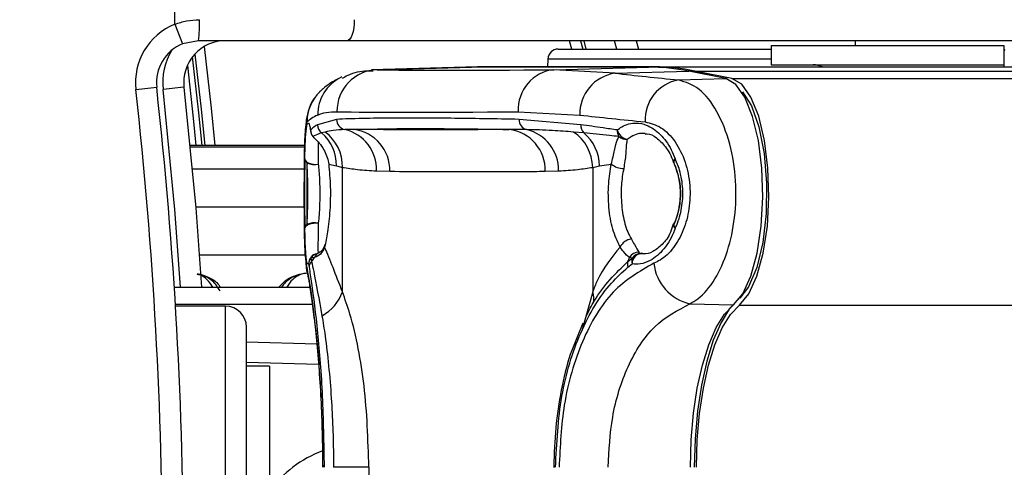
# Model space of a CAD drawing. Header units: millimetres. Extents: x 20 to 26059, y 28 to 17777.
# Tile 62 of 90: x 9233 to 9327, y 13274 to 13317. Entities that reach past the tile are written whole.
import ezdxf

# ---------------------------------------------------------------- set-up
doc = ezdxf.new("R2010")
doc.units = ezdxf.units.MM
doc.header["$LTSCALE"] = 2
doc.layers.add('COMPONENT_GEOMETRY', color=7, linetype='Continuous')
doc.styles.add('SLDTEXTSTYLE0', font='TXT', dxfattribs={"width": 0.75})
doc.dimstyles.new('SLDDIMSTYLE0', dxfattribs={"dimtxt": 150, "dimasz": 6.604, "dimexe": 0, "dimexo": 0.0625, "dimgap": 37.5, "dimtad": 0, "dimtih": 1, "dimtoh": 1, "dimdec": 0, "dimrnd": 1e-09, "dimzin": 12, "dimdsep": 46, "dimtxsty": 'SLDTEXTSTYLE0', "dimsah": 1, "dimcen": 0.09, "dimadec": 0, "dimazin": 3, "dimtfac": 1, "dimtdec": 0, "dimtofl": 0, "dimtmove": 0, "dimatfit": 3, "dimfxl": 1, "dimfrac": 2, "dimtolj": 1, "dimtzin": 12, "dimarcsym": 0})

# ---------------------------------------------------------------- blocks, each defined once
blk = doc.blocks.new('_D')
at = {"layer": 'COMPONENT_GEOMETRY', "color": 7}
for p, q in [((8742.94, 17777.249), (8697.237, 17777.249)), ((8697.237, 17777.249), (8697.237, 17539.124)), ((9453.981, 17777.249), (9499.684, 17777.249)), ((9499.684, 17777.249), (9499.684, 17539.124)), ((2197.171, 13286.242), (2197.171, 17567.557)), ((15999.75, 13309.49), (15999.75, 17567.557)), ((2197.171, 17561.207), (8625.041, 17561.207)), ((15999.75, 17561.207), (9571.879, 17561.207)), ((8697.237, 17539.124), (8742.94, 17539.124)), ((9499.684, 17539.124), (9453.981, 17539.124))]:
    blk.add_line(p, q, dxfattribs=at)
for points in [[(2197.171, 17561.207), (2203.775, 17560.191), (2203.775, 17562.223)], [(15999.75, 17561.207), (15993.146, 17562.223), (15993.146, 17560.191)]]:
    blk.add_solid(points, dxfattribs=at)
at = {"layer": 'COMPONENT_GEOMETRY', "color": 7, "char_height": 150, "attachment_point": 1, "style": 'SLDTEXTSTYLE0'}
for s, insert in [('22\'7.70"', (8742.94, 17732.484)), ('6901mm', (8689.294, 17508.057))]:
    blk.add_mtext(s, dxfattribs=dict(at, insert=insert))

msp = doc.modelspace()

# ---------------------------------------------------------------- linework, layer by layer
at = {"color": 7, "linetype": 'Continuous', "lineweight": 25}
for p, q in [((9248.027, 13316.494), (9248.027, 13326.932)), ((9248.027, 13316.494), (9248.777, 13314.64)), ((9250.278, 13314.932), (9248.777, 13314.64)), ((9264.444, 13314.932), (9250.278, 13314.932)), ((9349.26, 13314.932), (9264.444, 13314.932)), ((9287.223, 13314.132), (9287.011, 13314.932)), ((9290.121, 13314.132), (9289.912, 13314.932)), ((9291.98, 13314.932), (9292.187, 13314.132)), ((9312.843, 13314.932), (9312.843, 13314.482)), ((9312.843, 13314.932), (9312.843, 13314.482)), ((9284.555, 13314.132), (9304.843, 13314.132)), ((9304.843, 13314.482), (9304.843, 13312.632)), ((9304.843, 13314.482), (9327.006, 13314.482)), ((9327.006, 13314.482), (9327.006, 13312.632)), ((9327.085, 13314.084), (9327.006, 13313.963)), ((9283.556, 13313.184), (9283.517, 13312.432)), ((9275.766, 13312.409), (9266.767, 13312.157)), ((9267.297, 13312.165), (9276.297, 13312.416)), ((9293.149, 13312.416), (9276.297, 13312.416)), ((9276.312, 13312.416), (9276.297, 13312.416)), ((9293.164, 13312.416), (9276.312, 13312.416)), ((9293.727, 13312.432), (9276.875, 13312.432)), ((9284.149, 13312.165), (9293.149, 13312.416)), ((9289.962, 13311.83), (9284.149, 13312.165)), ((9289.962, 13311.83), (9297.001, 13312.026)), ((9293.164, 13312.416), (9293.149, 13312.416)), ((9293.727, 13312.432), (10528.063, 13312.432)), ((9300.519, 13311.313), (9297.001, 13312.026)), ((9300.639, 13311.303), (9297.12, 13312.016)), ((9301.097, 13311.33), (9297.579, 13312.042)), ((9297.579, 13312.042), (10550.016, 13312.042)), ((9304.843, 13312.632), (9327.006, 13312.632)), ((9263.932, 13311.472), (9263.852, 13311.434)), ((9296.017, 13311.188), (9300.519, 13311.313)), ((9244.315, 13310.268), (9246.303, 13310.489)), ((9248.903, 13310.489), (9246.915, 13310.268)), ((9280.752, 13308.166), (9286.614, 13307.842)), ((9263.442, 13307.436), (9261.621, 13306.925)), ((9286.708, 13306.925), (9280.83, 13307.436)), ((9262.34, 13306.227), (9262.012, 13306.139)), ((9286.996, 13306.139), (9286.022, 13306.227)), ((9260.41, 13304.948), (9249.483, 13304.948)), ((9262.69, 13303.167), (9263.417, 13302.993)), ((9263.417, 13302.993), (9263.994, 13302.863)), ((9263.994, 13290.993), (9263.994, 13302.863)), ((9267.239, 13302.53), (9268.51, 13302.488)), ((9283.321, 13302.488), (9284.592, 13302.53)), ((9287.837, 13302.863), (9288.489, 13302.993)), ((9287.837, 13302.863), (9287.837, 13290.993)), ((9288.489, 13302.993), (9289.609, 13303.167)), ((9295.561, 13303.308), (9295.573, 13303.255)), ((9295.514, 13297.44), (9295.243, 13296.695)), ((9295.564, 13297.412), (9295.576, 13297.465)), ((9261.34, 13294.273), (9260.996, 13294.214)), ((9260.996, 13294.214), (9261.059, 13293.901)), ((9291.196, 13293.902), (9291.604, 13294.214)), ((9291.604, 13294.214), (9291.344, 13294.273)), ((9292.227, 13294.78), (9292.398, 13294.652)), ((9292.398, 13294.652), (9292.798, 13294.657)), ((9260.771, 13293.657), (9260.823, 13293.342)), ((9291.179, 13293.342), (9291.583, 13293.657)), ((9247.983, 13291.432), (9260.982, 13291.432)), ((9248.084, 13289.832), (9261.223, 13289.832)), ((9252.86, 13289.632), (9248.096, 13289.632)), ((9297.102, 13289.859), (9301.238, 13289.748)), ((9254.86, 13241.232), (9254.86, 13287.632)), ((9286.896, 13288.022), (9286.352, 13286.681)), ((9254.86, 13286.233), (9261.548, 13286.058)), ((9257.06, 13283.932), (9254.86, 13283.932)), ((9257.06, 13283.932), (9257.06, 13244.932)), ((9266.517, 13274.28), (9263.142, 13274.28)), ((9266.517, 13274.28), (9266.517, 13254.585))]:
    msp.add_line(p, q, dxfattribs=at)
at = {"color": 8, "linetype": 'Continuous', "lineweight": 25}
for p, q in [((9285.85, 13314.132), (9285.636, 13314.932)), ((9286.672, 13314.932), (9286.884, 13314.132)), ((9304.843, 13313.184), (9283.556, 13313.184)), ((9301.097, 13311.33), (10824.458, 13311.33)), ((9260.41, 13304.947), (9249.483, 13304.947)), ((9249.497, 13304.803), (9260.407, 13304.803)), ((9260.375, 13302.694), (9249.697, 13302.694)), ((9260.368, 13299.083), (9250.015, 13299.083)), ((9260.458, 13294.508), (9250.372, 13294.508)), ((9287.837, 13290.993), (9286.79, 13287.294)), ((9252.86, 13239.232), (9252.86, 13289.632)), ((9301.817, 13289.732), (10823.706, 13289.732)), ((9261.718, 13284.076), (9254.86, 13284.256))]:
    msp.add_line(p, q, dxfattribs=at)
at = {"color": 7, "linetype": 'Continuous', "lineweight": 25, "flags": 128}
for points in [[(9265.128, 13316.932), (9265.115, 13316.542), (9265.076, 13316.167), (9265.012, 13315.821), (9264.927, 13315.518), (9264.824, 13315.269), (9264.705, 13315.084), (9264.577, 13314.971), (9264.444, 13314.932)], [(9249.949, 13313.655), (9250.531, 13308.391), (9250.876, 13304.948)], [(9276.297, 13312.416), (9275.815, 13312.41), (9275.766, 13312.409)], [(9276.055, 13312.414), (9276.393, 13312.426), (9276.875, 13312.432)], [(9297.12, 13312.016), (9297.113, 13312.017), (9297.001, 13312.026)], [(9301.238, 13289.748), (9302.131, 13290.812), (9302.902, 13292.494), (9303.502, 13294.687), (9303.891, 13297.248), (9304.044, 13300.011), (9303.951, 13302.795), (9303.618, 13305.422), (9303.068, 13307.72), (9302.334, 13309.54), (9301.466, 13310.764), (9300.519, 13311.313)], [(9300.639, 13311.303), (9300.631, 13311.305), (9300.519, 13311.313)], [(9301.817, 13289.732), (9302.711, 13290.798), (9303.484, 13292.483), (9304.084, 13294.679), (9304.474, 13297.244), (9304.627, 13300.01), (9304.534, 13302.799), (9304.201, 13305.429), (9303.65, 13307.731), (9302.915, 13309.554), (9302.046, 13310.78), (9301.097, 13311.33)], [(9248.903, 13310.489), (9250.021, 13299.006), (9250.583, 13291.432)], [(9302.115, 13310.052), (9302.949, 13308.736), (9303.668, 13306.708), (9304.165, 13304.181), (9304.4, 13301.354), (9304.356, 13298.449), (9304.035, 13295.694), (9303.463, 13293.304), (9302.685, 13291.467), (9301.865, 13290.412)], [(9260.964, 13306.427), (9260.974, 13306.266), (9260.978, 13306.24)], [(9261.192, 13305.798), (9261.243, 13305.733), (9261.286, 13305.689)], [(9260.419, 13303.66), (9260.451, 13303.544), (9260.533, 13303.435), (9260.661, 13303.337), (9260.827, 13303.256), (9261.025, 13303.196), (9261.243, 13303.16), (9261.47, 13303.149), (9261.694, 13303.165)], [(9260.419, 13297.053), (9260.451, 13297.168), (9260.533, 13297.278), (9260.661, 13297.375), (9260.827, 13297.456), (9261.025, 13297.517), (9261.243, 13297.553), (9261.47, 13297.563), (9261.694, 13297.547)], [(9260.641, 13292.873), (9260.614, 13293.012), (9260.555, 13293.721)], [(9301.762, 13290.327), (9300.88, 13289.412), (9300.061, 13288.092), (9299.327, 13286.404), (9298.698, 13284.392), (9298.19, 13282.11), (9297.818, 13279.619), (9297.59, 13276.985), (9297.514, 13274.28)], [(9297.143, 13274.28), (9297.217, 13276.888), (9297.436, 13279.426), (9297.795, 13281.827), (9298.284, 13284.027), (9298.891, 13285.966), (9299.598, 13287.593), (9300.387, 13288.865), (9301.238, 13289.748)], [(9297.726, 13274.28), (9297.8, 13276.885), (9298.019, 13279.421), (9298.378, 13281.819), (9298.867, 13284.017), (9299.472, 13285.954), (9300.179, 13287.58), (9300.967, 13288.851), (9301.817, 13289.732)]]:
    msp.add_lwpolyline(points, dxfattribs=at)
at = {"color": 8, "linetype": 'Continuous', "lineweight": 25, "flags": 128}
for points in [[(9251.88, 13304.948), (9251.525, 13308.495), (9250.868, 13314.39)], [(9250.627, 13304.948), (9250.315, 13308.071), (9249.729, 13313.398)], [(9249.235, 13312.582), (9249.781, 13307.549), (9250.039, 13304.948)], [(9248.579, 13291.432), (9248.028, 13298.84), (9246.915, 13310.268)], [(9295.548, 13303.317), (9295.54, 13303.345), (9295.547, 13303.443), (9295.602, 13303.553), (9295.703, 13303.668)], [(9295.706, 13297.053), (9295.605, 13297.168), (9295.55, 13297.278), (9295.543, 13297.376), (9295.55, 13297.401)]]:
    msp.add_lwpolyline(points, dxfattribs=at)
at = {"color": 7, "linetype": 'Continuous', "lineweight": 25}
for centre, radius, start, end in [((9239.643, 13316.433), 10.741, 351.96611, 2.66233), ((9250.278, 13310.932), 6, 112.04166, 186.35649), ((9250.278, 13310.932), 4, 112.04166, 186.35649), ((9252.878, 13310.932), 4, 90, 186.35649), ((9284.555, 13313.132), 1, 90, 177), ((9267.441, 13308.2), 3.968, 92.07225, 180.48076), ((9284.525, 13308.403), 3.781, 95.70759, 183.59147), ((9290.513, 13307.968), 3.901, 98.11223, 181.86364), ((9293.135, 13293.051), 19.365, 78.48587, 89.95936), ((9293.713, 13293.065), 19.367, 78.48587, 89.95936), ((9308.843, 13310.632), 2, 64.15807, 90), ((9296.686, 13307.379), 3.868, 99.95311, 182.65887), ((8832.86, 13264.432), 414, 353.64351, 6.35649), ((8832.86, 13264.432), 416, 353.64351, 6.35649), ((9264.439, 13307.431), 0.997, 179.72319, 258.19539), ((9281.798, 13307.386), 0.969, 177.06901, 253.95639), ((9261.968, 13306.435), 1.004, 180.45025, 219.3958), ((9261.961, 13306.427), 1, 190.78411, 227.56921), ((9262.631, 13306.936), 1.01, 180.62757, 232.17647), ((9260.048, 13303.011), 3.949, 357.85307, 54.52172), ((9263.334, 13302.653), 3.908, 358.20452, 76.664), ((9264.608, 13302.598), 3.904, 358.37522, 82.94009), ((9279.408, 13302.587), 3.915, 358.53855, 82.93182), ((9280.615, 13302.585), 3.977, 359.21614, 76.69643), ((9283.672, 13302.787), 4.166, 1.03996, 55.66065), ((9287.734, 13306.855), 1.029, 176.11442, 224.12577), ((9291.276, 13306.362), 1.101, 176.58283, 210.77355), ((9291.375, 13306.739), 1.238, 194.57984, 258.02966), ((9259.437, 13303.102), 3.982, 358.43772, 49.70509), ((9284.266, 13302.916), 4.223, 1.04703, 49.73965), ((9291.058, 13306.636), 1.11, 229.0023, 273.11663), ((9260.916, 13303.708), 0.499, 185.52287, 234.73427), ((9296.066, 13303.318), 0.505, 136.00643, 181.04884), ((9261.342, 13304.665), 1.54, 242.34741, 283.19479), ((9290.826, 13304.731), 1.982, 232.11821, 269.01361), ((9296.484, 13303.668), 1, 200.40047, 204.39904), ((9260.915, 13297.005), 0.498, 125.23485, 174.46552), ((9261.343, 13296.047), 1.541, 76.82771, 117.66302), ((9296.487, 13297.053), 1, 155.65731, 159.66241), ((9296.068, 13297.404), 0.504, 179.0099, 224.08367), ((9291.666, 13294.67), 1.36, 96.28978, 154.05522), ((9261.664, 13293.621), 0.894, 138.41419, 177.67538), ((9261.769, 13293.657), 1, 102.86516, 139.22326), ((9257.982, 13296.513), 4.036, 319.6816, 326.29988), ((9288.504, 13295.186), 2.983, 334.50159, 342.1898), ((9292.235, 13293.743), 1.037, 90.40454, 149.24288), ((9292.426, 13293.904), 0.878, 159.31907, 196.32568), ((9292.569, 13293.681), 0.986, 99.96556, 181.38937), ((9292.425, 13293.665), 0.987, 91.54737, 146.23019), ((9261.702, 13293.3), 0.88, 136.89487, 177.28346), ((9291.984, 13293.598), 0.844, 158.91804, 197.66194), ((9298.07, 13294.179), 4.427, 185.94253, 257.37217), ((9260.08, 13292.388), 4.156, 298.31201, 340.39465), ((9252.86, 13287.632), 2, 0, 90), ((9265.824, 13265.703), 10.799, 110.24559, 144.24759)]:
    msp.add_arc(centre, radius, start, end, dxfattribs=at)
at = {"color": 8, "linetype": 'Continuous', "lineweight": 25}
for centre, radius, start, end in [((9252.878, 13310.932), 6, 149.05845, 186.35649), ((9265.6, 13307.884), 3.957, 116.21458, 180.61497), ((9264.612, 13307.215), 3.978, 134.18583, 180.23143), ((9261.761, 13293.664), 0.99, 138.76611, 180.38799), ((9261.747, 13293.797), 0.859, 103.5098, 150.92851), ((9262.078, 13293.997), 0.788, 116.08823, 159.49081), ((9285.612, 13290.295), 2.331, 351.02435, 17.41948)]:
    msp.add_arc(centre, radius, start, end, dxfattribs=at)
at = {"color": 7, "linetype": 'Continuous', "lineweight": 25}
for centre, major_axis, ratio, start_param, end_param in [((9422.043, 13316.247), (157.8, 3.879), 0.009032, 3.338432, 3.649092), ((9422.14, 13318.335), (157.8, 0.08), 0.07469, 3.719426, 3.786297), ((9422.142, 13312.249), (161.8, 3.879), 0.008809, 3.338443, 3.649103), ((9422.142, 13314.346), (161.799, 7.72), 0.055046, 3.012055, 3.078925), ((9422.142, 13314.346), (161.8, 0.08), 0.072843, 3.719428, 3.786298)]:
    msp.add_ellipse(centre, major_axis=major_axis, ratio=ratio, start_param=start_param, end_param=end_param, dxfattribs=at)
for points, knots in [([(9248.027, 13316.494), (9248.401, 13316.619), (9249.162, 13316.875), (9249.964, 13316.913), (9250.372, 13316.932)], [0, 0, 0, 0, 0.491209, 1, 1, 1, 1]), ([(9266.934, 13312.036), (9266.735, 13312.04), (9265.94, 13312.056), (9264.912, 13311.86), (9264.148, 13311.42), (9263.973, 13311.319)], [0, 0, 0, 0, 0.204791, 0.817673, 1, 1, 1, 1]), ([(9326.992, 13312.632), (9326.991, 13312.623), (9326.99, 13312.613), (9326.989, 13312.462), (9326.989, 13312.432)], [0, 0, 0, 0, 0.803632, 1, 1, 1, 1]), ([(9263.845, 13311.431), (9263.678, 13311.345), (9263.112, 13311.054), (9262.451, 13310.64), (9261.924, 13310.147), (9261.812, 13310.042)], [0, 0, 0, 0, 0.248305, 0.840259, 1, 1, 1, 1]), ([(9297.102, 13289.859), (9297.357, 13290.007), (9298.214, 13290.506), (9299.529, 13292.071), (9300.753, 13294.793), (9301.453, 13298.07), (9301.551, 13301.652), (9300.977, 13305.235), (9299.743, 13308.319), (9298.008, 13310.553), (9296.68, 13310.977), (9296.017, 13311.188)], [0, 0, 0, 0, 0.0498264, 0.1675614, 0.2805784, 0.3917808, 0.5052991, 0.624319, 0.7486634, 0.8746042, 1, 1, 1, 1]), ([(9261.549, 13309.711), (9261.451, 13309.601), (9261.163, 13309.28), (9260.885, 13308.682), (9260.678, 13308.051), (9260.559, 13307.43), (9260.474, 13306.651), (9260.414, 13305.456), (9260.38, 13303.702), (9260.367, 13302.098), (9260.367, 13301.097), (9260.367, 13300.822)], [0, 0, 0, 0, 0.038459, 0.113021, 0.179274, 0.250631, 0.371256, 0.567184, 0.744414, 0.929915, 1, 1, 1, 1]), ([(9261.643, 13307.842), (9261.898, 13307.941), (9262.41, 13308.141), (9263.118, 13308.158), (9263.473, 13308.166)], [0, 0, 0, 0, 0.499433, 1, 1, 1, 1]), ([(9260.366, 13300.822), (9260.368, 13301.528), (9260.372, 13302.968), (9260.4, 13304.859), (9260.459, 13306.326), (9260.543, 13307.042), (9260.612, 13307.162), (9260.633, 13307.199)], [0, 0, 0, 0, 0.208129, 0.42433, 0.651142, 0.891416, 1, 1, 1, 1]), ([(9260.419, 13303.66), (9260.421, 13303.759), (9260.436, 13304.539), (9260.48, 13305.798), (9260.573, 13306.766), (9260.7, 13307.161), (9260.831, 13307.038), (9260.929, 13306.588), (9260.964, 13306.427)], [0, 0, 0, 0, 0.033536, 0.263615, 0.49388, 0.646507, 0.874374, 1, 1, 1, 1]), ([(9280.83, 13307.436), (9278.574, 13307.475), (9274.063, 13307.553), (9269.286, 13307.565), (9265.733, 13307.527), (9264.207, 13307.466), (9263.442, 13307.436)], [0, 0, 0, 0, 0.287942, 0.575885, 0.787474, 1, 1, 1, 1]), ([(9292.822, 13307.199), (9293.337, 13307.069), (9294.364, 13306.808), (9295.724, 13305.412), (9296.704, 13303.465), (9297.164, 13301.183), (9297.085, 13298.898), (9296.526, 13296.817), (9295.557, 13295.1), (9294.53, 13294.124), (9293.865, 13293.814), (9293.666, 13293.721)], [0, 0, 0, 0, 0.128283, 0.2558958, 0.3797538, 0.4964883, 0.6073066, 0.7167243, 0.8296467, 0.9490939, 1, 1, 1, 1]), ([(9260.903, 13306.564), (9260.903, 13306.565), (9260.9, 13306.57), (9260.945, 13306.437), (9260.981, 13306.205), (9260.994, 13306.121)], [0, 0, 0, 0, 0.1701727, 0.7020132, 1, 1, 1, 1]), ([(9261.621, 13306.925), (9261.469, 13306.823), (9261.223, 13306.659), (9261.036, 13306.491), (9260.964, 13306.427)], [0, 0, 0, 0, 0.618367, 1, 1, 1, 1]), ([(9264.235, 13306.455), (9263.852, 13306.436), (9263.17, 13306.401), (9262.593, 13306.28), (9262.34, 13306.227)], [0, 0, 0, 0, 0.562494, 1, 1, 1, 1]), ([(9265.087, 13306.472), (9264.927, 13306.469), (9264.635, 13306.462), (9264.359, 13306.457), (9264.235, 13306.455)], [0, 0, 0, 0, 0.550084, 1, 1, 1, 1]), ([(9265.087, 13306.472), (9266.552, 13306.51), (9269.215, 13306.577), (9274.481, 13306.557), (9278.268, 13306.498), (9279.89, 13306.472)], [0, 0, 0, 0, 0.411197, 0.74781, 1, 1, 1, 1]), ([(9279.89, 13306.472), (9279.531, 13306.469), (9277.509, 13306.45), (9273.824, 13306.432), (9269.249, 13306.438), (9266.337, 13306.462), (9265.087, 13306.472)], [0, 0, 0, 0, 0.072703, 0.409757, 0.746813, 1, 1, 1, 1]), ([(9281.53, 13306.455), (9281.226, 13306.457), (9280.672, 13306.462), (9280.132, 13306.469), (9279.89, 13306.472)], [0, 0, 0, 0, 0.550084, 1, 1, 1, 1]), ([(9286.022, 13306.227), (9285.346, 13306.28), (9283.8, 13306.401), (9282.348, 13306.436), (9281.53, 13306.455)], [0, 0, 0, 0, 0.437506, 1, 1, 1, 1]), ([(9290.177, 13306.427), (9289.726, 13306.491), (9288.543, 13306.659), (9287.409, 13306.823), (9286.708, 13306.925)], [0, 0, 0, 0, 0.381291, 1, 1, 1, 1]), ([(9290.177, 13306.427), (9290.317, 13306.529), (9290.89, 13306.94), (9291.842, 13307.169), (9293.106, 13306.916), (9294.282, 13306.122), (9295.197, 13304.884), (9295.579, 13303.965), (9295.703, 13303.668)], [0, 0, 0, 0, 0.075381, 0.307278, 0.457792, 0.683201, 0.897773, 1, 1, 1, 1]), ([(9262.012, 13306.139), (9261.757, 13306.052), (9261.448, 13305.948), (9261.231, 13305.821), (9261.192, 13305.798)], [0, 0, 0, 0, 0.823891, 1, 1, 1, 1]), ([(9261.192, 13305.798), (9261.515, 13305.478), (9262.093, 13304.904), (9262.574, 13303.845), (9262.673, 13303.263), (9262.69, 13303.167)], [0, 0, 0, 0, 0.512573, 0.919491, 1, 1, 1, 1]), ([(9290.33, 13305.798), (9290.027, 13305.831), (9288.871, 13305.957), (9287.792, 13306.062), (9286.996, 13306.139)], [0, 0, 0, 0, 0.261932, 1, 1, 1, 1]), ([(9289.609, 13303.167), (9289.719, 13303.628), (9289.941, 13304.559), (9290.115, 13305.357), (9290.278, 13305.692), (9290.33, 13305.798)], [0, 0, 0, 0, 0.402486, 0.811277, 1, 1, 1, 1]), ([(9291.118, 13305.528), (9291.097, 13305.415), (9291.029, 13305.052), (9291.02, 13304.19), (9290.869, 13303.233), (9290.792, 13302.749)], [0, 0, 0, 0, 0.181902, 0.586109, 1, 1, 1, 1]), ([(9292.833, 13306.039), (9292.899, 13306.048), (9293.231, 13306.093), (9293.891, 13305.753), (9294.784, 13304.87), (9295.346, 13303.952), (9295.532, 13303.347), (9295.542, 13303.316)], [0, 0, 0, 0, 0.077147, 0.384819, 0.675063, 0.983176, 1, 1, 1, 1]), ([(9260.419, 13303.66), (9260.412, 13303.264), (9260.394, 13302.334), (9260.386, 13300.614), (9260.391, 13298.766), (9260.406, 13297.62), (9260.418, 13297.097), (9260.419, 13297.053)], [0, 0, 0, 0, 0.199795, 0.468728, 0.722945, 0.976363, 1, 1, 1, 1]), ([(9295.706, 13297.053), (9295.726, 13297.096), (9295.971, 13297.616), (9296.332, 13298.756), (9296.485, 13300.597), (9296.255, 13302.326), (9295.869, 13303.263), (9295.703, 13303.668)], [0, 0, 0, 0, 0.0230223, 0.2751098, 0.5280027, 0.796138, 1, 1, 1, 1]), ([(9260.628, 13303.3), (9260.619, 13302.855), (9260.601, 13301.931), (9260.596, 13300.29), (9260.602, 13298.694), (9260.619, 13297.829), (9260.628, 13297.412)], [0, 0, 0, 0, 0.248204, 0.515153, 0.766575, 1, 1, 1, 1]), ([(9260.628, 13297.412), (9260.653, 13297.988), (9260.703, 13299.134), (9260.708, 13301.072), (9260.671, 13302.461), (9260.636, 13303.141), (9260.628, 13303.3)], [0, 0, 0, 0, 0.309754, 0.61629, 0.910258, 1, 1, 1, 1]), ([(9261.694, 13303.165), (9261.71, 13303.013), (9261.751, 13302.616), (9261.801, 13301.909), (9261.836, 13301.048), (9261.843, 13300.141), (9261.822, 13299.237), (9261.775, 13298.35), (9261.721, 13297.818), (9261.694, 13297.547)], [0, 0, 0, 0, 0.089617, 0.23451, 0.383568, 0.534205, 0.689982, 0.842578, 1, 1, 1, 1]), ([(9262.69, 13303.167), (9262.753, 13302.454), (9262.878, 13301.031), (9262.826, 13298.734), (9262.609, 13296.708), (9262.4, 13295.722), (9262.303, 13295.265)], [0, 0, 0, 0, 0.258525, 0.516611, 0.775905, 1, 1, 1, 1]), ([(9263.994, 13302.863), (9264.472, 13302.789), (9265.552, 13302.62), (9266.635, 13302.562), (9267.239, 13302.53)], [0, 0, 0, 0, 0.441401, 1, 1, 1, 1]), ([(9268.51, 13302.488), (9269.76, 13302.477), (9272.674, 13302.453), (9277.252, 13302.448), (9280.939, 13302.465), (9282.962, 13302.484), (9283.321, 13302.488)], [0, 0, 0, 0, 0.253188, 0.590242, 0.927296, 1, 1, 1, 1]), ([(9284.592, 13302.53), (9285.196, 13302.562), (9286.279, 13302.62), (9287.36, 13302.789), (9287.837, 13302.863)], [0, 0, 0, 0, 0.558599, 1, 1, 1, 1]), ([(9290.442, 13295.265), (9290.187, 13295.804), (9289.679, 13296.877), (9289.336, 13299.039), (9289.29, 13301.234), (9289.507, 13302.553), (9289.609, 13303.167)], [0, 0, 0, 0, 0.259902, 0.517867, 0.775557, 1, 1, 1, 1]), ([(9290.792, 13302.749), (9290.743, 13302.496), (9290.645, 13301.983), (9290.564, 13301.129), (9290.539, 13300.21), (9290.586, 13299.259), (9290.706, 13298.331), (9290.899, 13297.472), (9291.162, 13296.678), (9291.397, 13296.243), (9291.517, 13296.022)], [0, 0, 0, 0, 0.11112, 0.224668, 0.352154, 0.483338, 0.610578, 0.74151, 0.868886, 1, 1, 1, 1]), ([(9295.564, 13297.412), (9295.595, 13297.48), (9295.848, 13298.028), (9296.174, 13299.183), (9296.238, 13300.883), (9295.99, 13302.29), (9295.683, 13303.019), (9295.561, 13303.308)], [0, 0, 0, 0, 0.040118, 0.323375, 0.584277, 0.834681, 1, 1, 1, 1]), ([(9295.561, 13303.308), (9295.772, 13302.731), (9296.19, 13301.585), (9296.227, 13299.644), (9295.922, 13298.254), (9295.632, 13297.572), (9295.564, 13297.412)], [0, 0, 0, 0, 0.310149, 0.616148, 0.909857, 1, 1, 1, 1]), ([(9260.367, 13300.822), (9260.366, 13300.404), (9260.364, 13299.302), (9260.373, 13297.544), (9260.404, 13295.736), (9260.447, 13294.224), (9260.57, 13293.366), (9260.635, 13292.908)], [0, 0, 0, 0, 0.123662, 0.326285, 0.532482, 0.750661, 1, 1, 1, 1]), ([(9260.771, 13293.657), (9260.76, 13293.647), (9260.69, 13293.585), (9260.599, 13293.814), (9260.504, 13294.64), (9260.449, 13295.687), (9260.427, 13296.681), (9260.419, 13297.053)], [0, 0, 0, 0, 0.059371, 0.368067, 0.547994, 0.831013, 1, 1, 1, 1]), ([(9295.706, 13297.053), (9295.682, 13296.989), (9295.397, 13296.244), (9294.666, 13294.992), (9293.487, 13293.999), (9292.43, 13293.614), (9291.848, 13293.644), (9291.583, 13293.657)], [0, 0, 0, 0, 0.028104, 0.329399, 0.630932, 0.832233, 1, 1, 1, 1]), ([(9291.517, 13296.022), (9291.618, 13295.843), (9291.942, 13295.269), (9292.111, 13294.979), (9292.227, 13294.78)], [0, 0, 0, 0, 0.311755, 1, 1, 1, 1]), ([(9295.243, 13296.695), (9295.243, 13296.695), (9295.051, 13296.169), (9294.433, 13295.452), (9293.534, 13294.742), (9292.895, 13294.575), (9292.546, 13294.663), (9292.467, 13294.683)], [0, 0, 0, 0, 0.000157, 0.294981, 0.5959, 0.90841, 1, 1, 1, 1]), ([(9262.303, 13295.265), (9262.184, 13295.017), (9261.948, 13294.524), (9261.542, 13294.357), (9261.34, 13294.273)], [0, 0, 0, 0, 0.50292, 1, 1, 1, 1]), ([(9262.301, 13295.498), (9262.293, 13295.452), (9262.237, 13295.138), (9261.974, 13294.841), (9261.783, 13294.751), (9261.726, 13294.725)], [0, 0, 0, 0, 0.1062468, 0.7361603, 1, 1, 1, 1]), ([(9263.994, 13290.993), (9263.689, 13291.797), (9263.071, 13293.426), (9262.54, 13294.669), (9262.311, 13295.246), (9262.303, 13295.265)], [0, 0, 0, 0, 0.484656, 0.983086, 1, 1, 1, 1]), ([(9290.442, 13295.265), (9289.64, 13294.29), (9288.626, 13293.059), (9287.973, 13291.348), (9287.837, 13290.993)], [0, 0, 0, 0, 0.79237, 1, 1, 1, 1]), ([(9291.344, 13294.273), (9291.165, 13294.406), (9290.911, 13294.596), (9290.55, 13295.111), (9290.442, 13295.265)], [0, 0, 0, 0, 0.7005046, 1, 1, 1, 1]), ([(9261.018, 13294.314), (9261.024, 13294.322), (9261.06, 13294.372), (9261.166, 13294.481), (9261.291, 13294.52), (9261.314, 13294.527)], [0, 0, 0, 0, 0.121509, 0.836774, 1, 1, 1, 1]), ([(9261.767, 13294.726), (9261.711, 13294.697), (9261.614, 13294.648), (9261.59, 13294.645), (9261.58, 13294.644)], [0, 0, 0, 0, 0.582102, 1, 1, 1, 1]), ([(9262.151, 13274.28), (9262.116, 13276.504), (9262.047, 13280.965), (9261.563, 13286.856), (9260.976, 13291.501), (9260.697, 13292.975), (9260.555, 13293.721)], [0, 0, 0, 0, 0.246039, 0.493344, 0.74369, 1, 1, 1, 1]), ([(9260.823, 13293.342), (9260.898, 13292.86), (9261.144, 13291.278), (9261.634, 13287.345), (9262.141, 13281.189), (9262.213, 13276.581), (9262.249, 13274.28)], [0, 0, 0, 0, 0.129083, 0.424338, 0.712561, 1, 1, 1, 1]), ([(9261.059, 13293.901), (9261.124, 13293.589), (9261.393, 13292.282), (9261.766, 13290.265), (9262.05, 13288.729)], [0, 0, 0, 0, 0.2387608, 1, 1, 1, 1]), ([(9284.294, 13274.28), (9284.413, 13276.58), (9284.651, 13281.189), (9286.556, 13287.346), (9288.906, 13291.278), (9290.649, 13292.861), (9291.179, 13293.342)], [0, 0, 0, 0, 0.2874244, 0.5757206, 0.870977, 1, 1, 1, 1]), ([(9293.666, 13293.721), (9292.315, 13292.949), (9289.621, 13291.41), (9286.714, 13286.522), (9284.94, 13280.585), (9284.733, 13276.292), (9284.636, 13274.28)], [0, 0, 0, 0, 0.263204, 0.524727, 0.777185, 1, 1, 1, 1]), ([(9287.247, 13288.729), (9287.485, 13289.203), (9288.554, 13291.334), (9290.041, 13292.778), (9291.196, 13293.902)], [0, 0, 0, 0, 0.222458, 1, 1, 1, 1]), ([(9252.341, 13291.087), (9252.139, 13291.413), (9251.799, 13291.96), (9251.008, 13292.456), (9250.461, 13292.671), (9250.196, 13292.695), (9250.149, 13292.699)], [0, 0, 0, 0, 0.456921, 0.767867, 0.959152, 1, 1, 1, 1]), ([(9259.965, 13292.664), (9259.899, 13292.646), (9259.577, 13292.56), (9258.886, 13292.216), (9258.401, 13291.777), (9258.211, 13291.443), (9258.205, 13291.432)], [0, 0, 0, 0, 0.081369, 0.39528, 0.980228, 1, 1, 1, 1]), ([(9260.639, 13292.873), (9260.652, 13292.815), (9260.698, 13292.596), (9260.851, 13291.728), (9261.082, 13290.195), (9261.357, 13288.032), (9261.626, 13285.411), (9261.859, 13282.421), (9262.023, 13279.179), (9262.106, 13276.417), (9262.097, 13274.778), (9262.094, 13274.28)], [0, 0, 0, 0, 0.040867, 0.15327, 0.282303, 0.415816, 0.549061, 0.680956, 0.812512, 0.943048, 1, 1, 1, 1]), ([(9266.517, 13274.28), (9266.432, 13276.918), (9266.306, 13280.861), (9265.53, 13285.661), (9264.827, 13288.695), (9264.243, 13290.307), (9263.994, 13290.993)], [0, 0, 0, 0, 0.419372, 0.626845, 0.841167, 1, 1, 1, 1]), ([(9289.318, 13274.28), (9289.4, 13275.894), (9289.575, 13279.332), (9291.088, 13284.094), (9293.592, 13288.019), (9295.929, 13289.244), (9297.102, 13289.859)], [0, 0, 0, 0, 0.223488, 0.476086, 0.737075, 1, 1, 1, 1]), ([(9262.05, 13288.729), (9262.151, 13288.096), (9262.519, 13285.789), (9262.967, 13281.232), (9263.136, 13276.803), (9263.142, 13274.58), (9263.142, 13274.28)], [0, 0, 0, 0, 0.159037, 0.579884, 0.943274, 1, 1, 1, 1]), ([(9286.352, 13286.681), (9286.176, 13286.267), (9285.575, 13284.855), (9284.891, 13282.093), (9284.318, 13278.531), (9284.147, 13275.87), (9284.149, 13274.448), (9284.15, 13274.25)], [0, 0, 0, 0, 0.117044, 0.399431, 0.67868, 0.955415, 1, 1, 1, 1])]:
    msp.add_open_spline(points, degree=3, knots=knots, dxfattribs=at)
at = {"color": 8, "linetype": 'Continuous', "lineweight": 25}
for points, knots in [([(9292.849, 13306.069), (9292.829, 13306.073), (9292.372, 13306.165), (9291.767, 13305.956), (9291.246, 13305.612), (9291.118, 13305.528)], [0, 0, 0, 0, 0.033878, 0.763243, 1, 1, 1, 1]), ([(9261.67, 13305.238), (9261.67, 13305.131), (9261.669, 13304.745), (9261.684, 13303.912), (9261.693, 13303.249), (9261.694, 13303.165)], [0, 0, 0, 0, 0.250065, 0.904791, 1, 1, 1, 1]), ([(9260.555, 13293.721), (9260.518, 13293.996), (9260.443, 13294.544), (9260.39, 13296.284), (9260.369, 13298.422), (9260.362, 13300.054), (9260.366, 13300.804), (9260.366, 13300.822)], [0, 0, 0, 0, 0.258745, 0.515821, 0.762209, 0.994219, 1, 1, 1, 1]), ([(9261.694, 13297.547), (9261.69, 13297.231), (9261.678, 13296.382), (9261.666, 13295.5), (9261.666, 13294.783), (9261.687, 13294.7), (9261.699, 13294.648)], [0, 0, 0, 0, 0.182119, 0.488013, 0.682869, 1, 1, 1, 1]), ([(9251.637, 13291.432), (9251.476, 13291.693), (9251.209, 13292.126), (9250.642, 13292.545), (9250.269, 13292.657), (9250.149, 13292.693)], [0, 0, 0, 0, 0.507087, 0.841264, 1, 1, 1, 1]), ([(9250.15, 13292.677), (9250.251, 13292.669), (9250.616, 13292.641), (9251.296, 13292.384), (9251.999, 13291.987), (9252.272, 13291.586), (9252.377, 13291.432)], [0, 0, 0, 0, 0.097436, 0.355754, 0.751941, 1, 1, 1, 1]), ([(9257.932, 13291.432), (9258.174, 13291.705), (9258.579, 13292.164), (9259.322, 13292.5), (9259.704, 13292.601), (9259.785, 13292.622)], [0, 0, 0, 0, 0.536909, 0.901806, 1, 1, 1, 1]), ([(9260.629, 13292.768), (9260.492, 13292.755), (9260.178, 13292.726), (9259.693, 13292.521), (9259.114, 13292.111), (9258.852, 13291.694), (9258.688, 13291.432)], [0, 0, 0, 0, 0.138377, 0.319056, 0.573124, 1, 1, 1, 1])]:
    msp.add_open_spline(points, degree=3, knots=knots, dxfattribs=at)

# ---------------------------------------------------------------- dimensions: what is measured, and where the dimension line sits
at = {"layer": 'COMPONENT_GEOMETRY', "color": 7}
dim = msp.add_linear_dim(base=(2197.171, 17561.207), p1=(15999.75, 13306.95), p2=(2197.171, 13283.702), dimstyle='SLDDIMSTYLE0', dxfattribs=at)
dim.commit()
dim.dimension.update_dxf_attribs({"geometry": '_D', "text_midpoint": (9098.46, 17561.207), "dimtype": 160})

doc.saveas('drawing.dxf')
